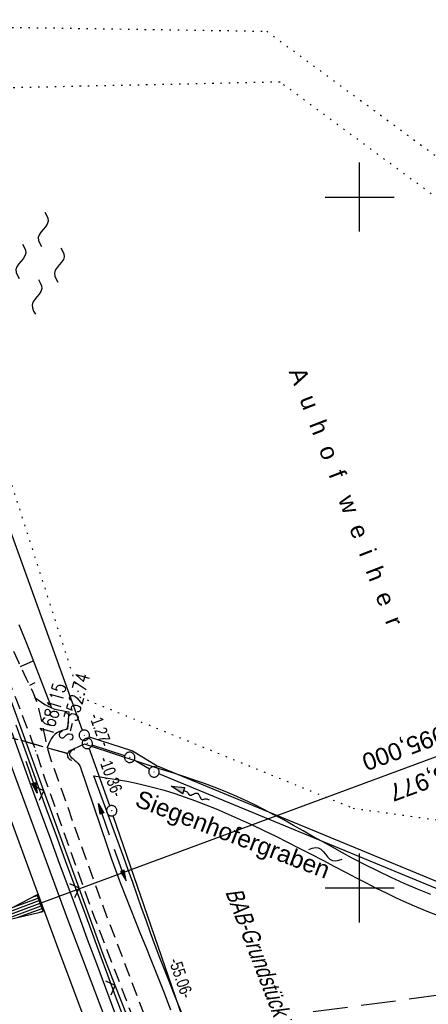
# Model space of a CAD drawing. Extents: x 508896 to 509497, y 457065 to 458031.
# Tile 21 of 45: x 509151 to 509210, y 457583 to 457726. Entities that reach past the tile are written whole.
import ezdxf
from ezdxf.enums import TextEntityAlignment as Align

# ---------------------------------------------------------------- set-up
doc = ezdxf.new("R2010")
doc.units = 0
doc.header["$LTSCALE"] = 10
doc.header["$MEASUREMENT"] = 0
for name, pattern in [('AUSGEZOGEN', [0]), ('LT00', [0]), ('LT05', [0.7, 0.5, -0.2]), ('LT11', [0.3, 0.2, -0.1]), ('LT12', [0.4, 0.3, -0.1]), ('PUNKTX2_STR', [0.6, 0.1, -0.5]), ('STRICHLINIE2', [0.375, 0.25, -0.125])]:
    doc.linetypes.add(name, pattern=pattern)
doc.layers.get('0').update_dxf_attribs({"linetype": 'LT00'})
for name, color, linetype in [('--EK_FBR', 1, 'LT00'), ('--EK_Haltung', 7, 'STRICHLINIE2'), ('--EK_Schacht-Text', 5, 'LT00'), ('--EL_DFK_AB_L', 21, 'LT00'), ('--EL_DFK_AB_P', 7, 'LT00'), ('--EL_Haltung', 182, 'STRICHLINIE2'), ('--FLIEßRICHTPFEIL', 180, 'Continuous'), ('--WASSER_GRENZE', 180, 'PUNKTX2_STR'), ('--WASSER_NUTZUNG', 180, 'Continuous'), ('-EL-93-1', 250, 'LT00'), ('ABSTAND', 8, 'LT00'), ('DFK_AB_FLNR', 7, 'Continuous'), ('DFK_AB_L', 21, 'LT00'), ('DFK_AB_P', 7, 'LT00'), ('DFK_BES-NAME', 255, 'LT00'), ('DFK_KATASTER', 250, 'LT00'), ('DL', 182, 'LT12'), ('GEWÄSSERNAME', 255, 'Continuous'), ('LSG', 61, 'LT05'), ('PFEIL', 140, 'AUSGEZOGEN'), ('V113_AFBR_BAB', 250, 'LT00'), ('V113_BOESCH', 250, 'LT00'), ('V113_BOSCHUNG', 250, 'LT00'), ('V113_EINFAHRT', 250, 'LT00'), ('V113_FELDWEG', 250, 'LT11'), ('V113_GRABEN', 250, 'LT00'), ('V113_LD_MARK', 250, 'LT00'), ('V113_RASTER', 250, 'LT00'), ('V113_UK_DURCH', 182, 'LT00'), ('V113_ZAUN', 40, 'LT00')]:
    doc.layers.add(name, color=color, linetype=linetype)
doc.styles.add('Arial', font='ARIAL.TTF')
doc.styles.add('Beschrift', font='ARIAL.TTF')
doc.styles.add('schachtbeschriftung', font='romans.shx', dxfattribs={"width": 0.75, "height": 2})
doc.styles.get("Standard").update_dxf_attribs({"font": 'ARIAL.TTF'})

# ---------------------------------------------------------------- blocks, each defined once
blk = doc.blocks.new('SYMB0003')
at = {"color": 0, "linetype": 'ByBlock'}
for p, q in [((-0.015712, 0), (0.010166, 0.012015)), ((0, -0.021257), (-0.015712, 0)), ((0.010166, 0.012015), (0, -0.021257))]:
    blk.add_line(p, q, dxfattribs=at)
for points in [[(-0.031395, 0.499013), (-0.093691, 0.491144), (-0.154509, 0.475528), (-0.21289, 0.452414), (-0.267913, 0.422164), (-0.318712, 0.385257), (-0.364484, 0.342274), (-0.404509, 0.293893), (-0.438154, 0.240877), (-0.464888, 0.184062), (-0.484292, 0.124345), (-0.496058, 0.062667), (-0.5, 0)], [(-0.5, 0), (-0.496058, -0.062667), (-0.484292, -0.124345), (-0.464888, -0.184062), (-0.438154, -0.240877), (-0.404509, -0.293893), (-0.364485, -0.342274), (-0.318712, -0.385257), (-0.267914, -0.422164), (-0.21289, -0.452414), (-0.154509, -0.475529), (-0.093691, -0.491144), (-0.031395, -0.499014), (0.031395, -0.499014)], [(0.5, 0), (0.496057, 0.062667), (0.484292, 0.124345), (0.464888, 0.184062), (0.438153, 0.240877), (0.404509, 0.293893), (0.364484, 0.342274), (0.318712, 0.385257), (0.267913, 0.422164), (0.21289, 0.452414), (0.154509, 0.475528), (0.093691, 0.491144), (0.031395, 0.499013), (-0.031395, 0.499013)], [(0.031395, -0.499014), (0.093691, -0.491144), (0.154509, -0.475529), (0.21289, -0.452414), (0.267914, -0.422164), (0.318712, -0.385257), (0.364485, -0.342274), (0.404509, -0.293893), (0.438154, -0.240877), (0.464889, -0.184062), (0.484292, -0.124345), (0.496058, -0.062667), (0.5, 0)]]:
    blk.add_lwpolyline(points, dxfattribs=at)
blk = doc.blocks.new('SYMB7251')
at = {"color": 0, "linetype": 'ByBlock'}
for points in [[(-0.25, 0), (-0.208333, 0.028889), (-0.166667, 0.051111), (-0.125, 0.06), (-0.083333, 0.051111), (-0.041667, 0.028889), (0, 0)], [(0, 0), (0.041667, -0.028889), (0.083333, -0.051111), (0.125, -0.06), (0.166667, -0.051111), (0.208333, -0.028889), (0.25, 0)]]:
    blk.add_lwpolyline(points, dxfattribs=at)
blk = doc.blocks.new('SYMB7250')
at = {"color": 0, "linetype": 'ByBlock'}
for points in [[(-0.25, 0.28), (-0.208333, 0.308889), (-0.166667, 0.331111), (-0.125, 0.34), (-0.083333, 0.331111), (-0.041667, 0.308889), (0, 0.28)], [(0, 0.28), (0.041667, 0.251111), (0.083333, 0.228889), (0.125, 0.22), (0.166667, 0.228889), (0.208333, 0.251111), (0.25, 0.28)], [(-0.74, 0), (-0.698333, 0.028889), (-0.656667, 0.051111), (-0.615, 0.06), (-0.573333, 0.051111), (-0.531667, 0.028889), (-0.49, 0)], [(-0.49, 0), (-0.448333, -0.028889), (-0.406667, -0.051111), (-0.365, -0.06), (-0.323333, -0.051111), (-0.281667, -0.028889), (-0.24, 0)], [(0.24, 0), (0.281667, 0.028889), (0.323333, 0.051111), (0.365, 0.06), (0.406667, 0.051111), (0.448333, 0.028889), (0.49, 0)], [(0.49, 0), (0.531667, -0.028889), (0.573333, -0.051111), (0.615, -0.06), (0.656667, -0.051111), (0.698333, -0.028889), (0.74, 0)], [(-0.25, -0.28), (-0.208333, -0.251111), (-0.166667, -0.228889), (-0.125, -0.22), (-0.083333, -0.228889), (-0.041667, -0.251111), (0, -0.28)], [(0, -0.28), (0.041667, -0.308889), (0.083333, -0.331111), (0.125, -0.34), (0.166667, -0.331111), (0.208333, -0.308889), (0.25, -0.28)]]:
    blk.add_lwpolyline(points, dxfattribs=at)
blk = doc.blocks.new('FLIEßRICHTPFEIL')
at = {"layer": '--FLIEßRICHTPFEIL'}
blk.add_hatch(color=256, dxfattribs=at).paths.add_polyline_path([(-1.95, 0.4875), (-1.95, -0.4875), (0, 0)])
for p, q in [((-1.95, 0.4875), (-1.95, -0.4875)), ((-1.95, 0.4875), (0, 0)), ((0, 0), (-1.95, -0.4875))]:
    blk.add_line(p, q, dxfattribs=at)
at = {"layer": '--FLIEßRICHTPFEIL', "start_tangent": (-1, 0), "end_tangent": (-1, 0)}
blk.add_spline([(-1.95, 0), (-2.4375, 0), (-2.925, 0.325), (-3.4125, 0), (-3.9, -0.325), (-4.3875, 0), (-4.875, 0.325), (-5.3625, 0), (-5.85, 0)], degree=3, dxfattribs=at)
blk = doc.blocks.new('Pfreil3')
at = {"layer": 'PFEIL'}
blk.add_hatch(color=256, dxfattribs=at).paths.add_polyline_path([(-1.55, 0.27), (-1.55, -0.27), (0, 0)])
for p, q in [((-1.55, 0), (-4.83, 0)), ((-1.55, -0.27), (-1.55, 0.27)), ((-1.55, 0.27), (0, 0)), ((0, 0), (-1.55, -0.27))]:
    blk.add_line(p, q, dxfattribs=at)
blk = doc.blocks.new('SYMB1107')
at = {"color": 0, "linetype": 'ByBlock'}
for points in [[(-0.2, 0), (-0.196157, 0.039018), (-0.184776, 0.076537), (-0.166294, 0.111114), (-0.141421, 0.141421), (-0.111114, 0.166294), (-0.076537, 0.184776), (-0.039018, 0.196157), (0, 0.2)], [(0, 0.2), (0.039018, 0.196157), (0.076537, 0.184776), (0.111114, 0.166294), (0.141421, 0.141421), (0.166294, 0.111114), (0.184776, 0.076537), (0.196157, 0.039018), (0.2, 0)]]:
    blk.add_lwpolyline(points, dxfattribs=at)
blk = doc.blocks.new('SYMB0011')
at = {"color": 0, "linetype": 'ByBlock'}
for p, q in [((0.5, 0), (-0.5, 0)), ((0, 0.5), (0, -0.5))]:
    blk.add_line(p, q, dxfattribs=at)
blk = doc.blocks.new('SYMB0024')
at = {"color": 0, "linetype": 'ByBlock'}
for p, q in [((-0.5, 0.5), (0, 0)), ((0, 0), (0.5, 0.5))]:
    blk.add_line(p, q, dxfattribs=at)
blk = doc.blocks.new('SYMB18')
at = {"color": 0, "linetype": 'ByBlock'}
for p, q in [((1, 0.13), (0, 0)), ((0.000669, 0), (1, 0)), ((0.307692, 0.04), (1, 0.04)), ((0.615385, 0.08), (1, 0.08)), ((0.923077, 0.12), (1, 0.12)), ((0.307692, -0.04), (1, -0.04)), ((0.615385, -0.08), (1, -0.08)), ((0.923077, -0.12), (1, -0.12))]:
    blk.add_line(p, q, dxfattribs=at)
at = {"color": 0, "linetype": 'ByBlock', "flags": 128}
blk.add_lwpolyline([(0, 0), (1, -0.13), (1, 0.13)], dxfattribs=at)

msp = doc.modelspace()

# ---------------------------------------------------------------- linework, layer by layer
at = {"layer": '--EK_FBR'}
msp.add_lwpolyline([(509209.71, 457467.9), (509200.65, 457488.64), (509190.96, 457511.65), (509182.7, 457531.59), (509174.57, 457551.86), (509165.72, 457574.41), (509157.78, 457595.45), (509149.39, 457618.26), (509141.26, 457641.48), (509133.41, 457664.71), (509125.84, 457688.14), (509118.87, 457710.52), (509111.88, 457733.91)], dxfattribs=at)
at = {"layer": '--EK_Haltung'}
msp.add_line((509157.83, 457619.43), (509106.86, 457633.68), dxfattribs=at)
at = {"layer": '--EL_DFK_AB_L'}
for p, q in [((509159.91, 457622.81), (509134.7, 457692.49)), ((509166.02, 457619.14), (509161.3, 457620.69)), ((509163.86, 457611.88), (509160.85, 457620.22)), ((509169.6, 457617.19), (509167.37, 457618.52)), ((509218.29, 457596.93), (509170.93, 457616.51)), ((509181.8, 457559.83), (509164.36, 457610.47))]:
    msp.add_line(p, q, dxfattribs=at)
at = {"layer": '--EL_Haltung'}
msp.add_line((509157.83, 457619.43), (509106.86, 457633.68), dxfattribs=at)
at = {"layer": '--WASSER_GRENZE', "ltscale": 0.2}
for p, q in [((509128.1, 457724.88), (509186.57, 457723.99)), ((509186.57, 457723.99), (509235.97, 457687.5)), ((509188.48, 457716.63), (509131.35, 457715.42)), ((509235.43, 457681.9), (509188.48, 457716.63)), ((509131.35, 457715.42), (509159.48, 457627.67)), ((509159.48, 457627.67), (509199.06, 457611.55)), ((509199.06, 457611.55), (509267.54, 457602.03))]:
    msp.add_line(p, q, dxfattribs=at)
at = {"layer": '-EL-93-1'}
msp.add_line((509149.09, 457596.06), (509219.42, 457622.11), dxfattribs=at)
at = {"layer": 'DFK_AB_L'}
for p, q in [((509159.91, 457622.81), (509134.7, 457692.49)), ((509166.02, 457619.14), (509161.3, 457620.69)), ((509163.86, 457611.88), (509160.85, 457620.22)), ((509169.6, 457617.19), (509167.37, 457618.52)), ((509218.29, 457596.93), (509170.93, 457616.51)), ((509181.8, 457559.83), (509164.36, 457610.47))]:
    msp.add_line(p, q, dxfattribs=at)
at = {"layer": 'DFK_KATASTER'}
for p, q in [((509160.87, 457621.88), (509167.15, 457619.83)), ((509167.15, 457619.83), (509170.69, 457617.7)), ((509170.69, 457617.7), (509219.25, 457597.61))]:
    msp.add_line(p, q, dxfattribs=at)
at = {"layer": 'DL'}
msp.add_line((509157.78, 457619.45), (509106.91, 457633.67), dxfattribs=at)
at = {"layer": 'LSG', "flags": 128}
msp.add_lwpolyline([(509308.94, 457655.43), (509309.7, 457625.8), (509270.03, 457592.25), (509192.31, 457581.94), (509129.53, 457553.45), (509049.36, 457530.92)], dxfattribs=at)
at = {"layer": 'V113_AFBR_BAB'}
msp.add_lwpolyline([(509209.71, 457467.9), (509200.65, 457488.64), (509190.96, 457511.65), (509182.7, 457531.59), (509174.57, 457551.86), (509165.72, 457574.41), (509157.78, 457595.45), (509149.39, 457618.26), (509141.26, 457641.48), (509133.41, 457664.71), (509125.84, 457688.14), (509118.87, 457710.52), (509111.88, 457733.91)], dxfattribs=at)
at = {"layer": 'V113_BOESCH'}
msp.add_lwpolyline([(509150.7, 457638.13), (509151.46, 457636.23), (509152.21, 457634.33), (509152.97, 457632.42), (509153.79, 457630.31), (509154.61, 457628.19), (509155.42, 457626.07)], dxfattribs=at)
at = {"layer": 'V113_BOSCHUNG'}
for p, q in [((509150.93, 457632.05), (509152.78, 457632.88)), ((509152.26, 457629.34), (509153.06, 457629.72))]:
    msp.add_line(p, q, dxfattribs=at)
at = {"layer": 'V113_EINFAHRT'}
for points in [[(509153.04, 457627.54), (509153.5, 457627.21), (509153.96, 457626.88), (509154.43, 457626.57), (509154.92, 457626.3), (509155.42, 457626.07), (509155.89, 457625.9), (509156.39, 457625.77), (509156.89, 457625.67), (509157.4, 457625.58), (509157.92, 457625.51)], [(509157.92, 457625.51), (509157.81, 457624.32), (509157.75, 457623.02)], [(509157.75, 457623.02), (509157.34, 457622.91), (509156.94, 457622.79), (509156.56, 457622.64), (509156.21, 457622.47), (509155.9, 457622.24), (509155.61, 457621.94), (509155.37, 457621.59), (509155.16, 457621.19), (509154.98, 457620.77), (509154.8, 457620.33)]]:
    msp.add_lwpolyline(points, dxfattribs=at)
at = {"layer": 'V113_FELDWEG', "flags": 128}
for points in [[(509059.17, 457991), (509059.62, 457988.07), (509060.11, 457984.96), (509060.61, 457981.84), (509061.11, 457978.73), (509061.61, 457975.61), (509062.11, 457972.49), (509062.6, 457969.38), (509063.01, 457966.74), (509063.42, 457964.1), (509063.83, 457961.45), (509064.24, 457958.81), (509064.66, 457956.17), (509065.09, 457953.54), (509065.52, 457950.9), (509065.98, 457948.27), (509066.42, 457945.81), (509066.87, 457943.36), (509067.33, 457940.91), (509067.8, 457938.46), (509068.28, 457936.02), (509068.76, 457933.57), (509069.23, 457931.12), (509069.71, 457928.67), (509070.18, 457926.23), (509070.64, 457923.77), (509071.11, 457921.24), (509071.57, 457918.7), (509072.03, 457916.16), (509072.48, 457913.62), (509072.93, 457911.08), (509073.39, 457908.54), (509073.85, 457906), (509074.32, 457903.47), (509074.8, 457900.93), (509075.38, 457897.98), (509075.98, 457895.04), (509076.59, 457892.1), (509077.21, 457889.16), (509077.85, 457886.22), (509078.49, 457883.29), (509079.14, 457880.35), (509079.79, 457877.42), (509080.43, 457874.48), (509081.27, 457870.67), (509082.11, 457866.86), (509082.94, 457863.05), (509083.77, 457859.24), (509084.6, 457855.43), (509085.44, 457851.62), (509086.28, 457847.81), (509087.81, 457840.99), (509089.35, 457834.18), (509090.91, 457827.38), (509091.63, 457824.26), (509092.36, 457821.14), (509093.09, 457818.02), (509093.83, 457814.91), (509094.59, 457811.79), (509095.36, 457808.69), (509096.14, 457805.58), (509096.85, 457802.83), (509097.57, 457800.09), (509098.29, 457797.35), (509099.03, 457794.6), (509099.76, 457791.86), (509100.95, 457787.45), (509102.13, 457783.04), (509103.32, 457778.64), (509104.52, 457774.23), (509105.72, 457769.82), (509106.94, 457765.42), (509108.33, 457760.39), (509109.74, 457755.36), (509111.17, 457750.34), (509112.61, 457745.32), (509114.07, 457740.31), (509115.24, 457736.32), (509116.42, 457732.33), (509117.62, 457728.35), (509118.82, 457724.37), (509120.02, 457720.39), (509121.23, 457716.41), (509122.44, 457712.43), (509123.78, 457708.07), (509125.12, 457703.7), (509126.46, 457699.34), (509127.8, 457694.97), (509129.15, 457690.61), (509130.36, 457686.76), (509131.56, 457682.91), (509132.78, 457679.06), (509134.01, 457675.21), (509135.24, 457671.37), (509136.49, 457667.53), (509137.36, 457664.9), (509138.23, 457662.28), (509139.1, 457659.65), (509139.97, 457657.03), (509140.84, 457654.41), (509141.71, 457651.78), (509142.43, 457649.61), (509143.15, 457647.43), (509143.87, 457645.26), (509144.59, 457643.09), (509145.32, 457640.92), (509146.06, 457638.75), (509146.82, 457636.59), (509147.59, 457634.44), (509148.38, 457632.29), (509149.18, 457630.14), (509149.75, 457628.67), (509150.33, 457627.2), (509150.9, 457625.73), (509151.47, 457624.26), (509152.04, 457622.78), (509152.59, 457621.3), (509153.12, 457619.82), (509153.47, 457618.78), (509153.81, 457617.75), (509154.15, 457616.71), (509154.49, 457615.68), (509161.55, 457595.92), (509168.26, 457578.46), (509174.5, 457561.82)], [(509061.67, 457991.96), (509062.2, 457988.4), (509063.13, 457982.25), (509064.07, 457976.1), (509065.02, 457969.96), (509065.5, 457966.89), (509065.99, 457963.83), (509066.48, 457960.76), (509066.97, 457957.7), (509067.48, 457954.63), (509068, 457951.57), (509068.53, 457948.51), (509069.07, 457945.5), (509069.63, 457942.48), (509070.19, 457939.47), (509070.76, 457936.46), (509071.33, 457933.44), (509071.9, 457930.43), (509072.46, 457927.42), (509073.03, 457924.4), (509073.5, 457921.82), (509073.97, 457919.23), (509074.44, 457916.65), (509074.91, 457914.07), (509075.38, 457911.48), (509075.85, 457908.9), (509076.33, 457906.32), (509076.83, 457903.74), (509077.33, 457901.16), (509077.92, 457898.22), (509078.53, 457895.28), (509079.15, 457892.35), (509079.78, 457889.42), (509080.42, 457886.49), (509081.07, 457883.56), (509081.72, 457880.63), (509082.37, 457877.7), (509083.01, 457874.77), (509083.85, 457870.94), (509084.68, 457867.11), (509085.51, 457863.28), (509086.34, 457859.45), (509087.16, 457855.61), (509087.99, 457851.78), (509088.81, 457847.95), (509089.42, 457845.14), (509090.03, 457842.33), (509090.65, 457839.52), (509091.28, 457836.72), (509091.93, 457833.91), (509092.59, 457831.12), (509093.28, 457828.32), (509093.74, 457826.49), (509094.2, 457824.67), (509094.67, 457822.84), (509095.15, 457821.01), (509095.61, 457819.18), (509096.07, 457817.35), (509096.53, 457815.52), (509096.97, 457813.67), (509097.4, 457811.81), (509097.83, 457809.95), (509098.25, 457808.09), (509098.68, 457806.23), (509099.22, 457803.87), (509099.77, 457801.51), (509100.32, 457799.15), (509100.89, 457796.8), (509101.47, 457794.44), (509102.06, 457792.1), (509102.69, 457789.68), (509103.34, 457787.26), (509103.99, 457784.85), (509104.65, 457782.44), (509105.33, 457780.03), (509106, 457777.63), (509106.68, 457775.22), (509107.35, 457772.81), (509108.02, 457770.41), (509108.69, 457768), (509109.35, 457765.58), (509109.94, 457763.35), (509110.54, 457761.11), (509111.13, 457758.87), (509111.72, 457756.63), (509112.32, 457754.4), (509112.93, 457752.16), (509113.55, 457749.93), (509114.18, 457747.71), (509114.84, 457745.49), (509115.52, 457743.28), (509116.23, 457741.07), (509116.76, 457739.48), (509117.31, 457737.89), (509117.86, 457736.3), (509118.42, 457734.72), (509118.98, 457733.13), (509119.53, 457731.55), (509120.07, 457729.96), (509120.59, 457728.37), (509121.1, 457726.77), (509121.59, 457725.16), (509122.05, 457723.55), (509122.47, 457721.93), (509122.77, 457720.72), (509123.05, 457719.51), (509123.31, 457718.29), (509123.58, 457717.08), (509123.84, 457715.86), (509124.11, 457714.64), (509124.38, 457713.43), (509124.88, 457711.38), (509125.41, 457709.35), (509125.97, 457707.32), (509126.57, 457705.3), (509127.18, 457703.29), (509127.81, 457701.28), (509128.46, 457699.28), (509129.11, 457697.27), (509129.77, 457695.27), (509130.44, 457693.27), (509131.1, 457691.27), (509131.94, 457688.69), (509132.78, 457686.1), (509133.61, 457683.51), (509134.43, 457680.92), (509135.26, 457678.33), (509136.08, 457675.74), (509136.91, 457673.15), (509137.75, 457670.56), (509138.59, 457667.98), (509139.34, 457665.71), (509140.1, 457663.44), (509140.86, 457661.17), (509141.61, 457658.9), (509142.37, 457656.63), (509143.11, 457654.35), (509143.84, 457652.07), (509144.36, 457650.43), (509144.87, 457648.78), (509145.38, 457647.14), (509145.9, 457645.49), (509146.42, 457643.85), (509146.96, 457642.22), (509147.52, 457640.58), (509148.09, 457638.96), (509148.69, 457637.35), (509149.32, 457635.75), (509149.98, 457634.16), (509150.68, 457632.59), (509151.42, 457631.03), (509151.77, 457630.34), (509152.11, 457629.65), (509152.44, 457628.95), (509152.76, 457628.25), (509153.04, 457627.54), (509153.31, 457626.77), (509153.54, 457625.98), (509153.74, 457625.18), (509153.93, 457624.38), (509154.1, 457623.57), (509154.26, 457622.76), (509154.43, 457621.95), (509154.61, 457621.14), (509154.8, 457620.33), (509155.03, 457619.51), (509155.28, 457618.7), (509155.55, 457617.89), (509155.83, 457617.08), (509156.12, 457616.28), (509163.03, 457596.87), (509169.69, 457579.42), (509175.96, 457562.52)]]:
    msp.add_lwpolyline(points, dxfattribs=at)
at = {"layer": 'V113_GRABEN'}
for points in [[(509150.27, 457623.61), (509151.93, 457618.97), (509153.29, 457615.22), (509154.66, 457611.47), (509156.03, 457607.73), (509157.41, 457603.99), (509158.79, 457600.24), (509160.17, 457596.5), (509161.29, 457593.47), (509162.4, 457590.45), (509163.52, 457587.42), (509164.64, 457584.4), (509165.77, 457581.37)], [(509149.68, 457622.5), (509151.08, 457618.61), (509152.43, 457614.86), (509153.79, 457611.11), (509155.16, 457607.36), (509156.53, 457603.62), (509157.91, 457599.88), (509159.3, 457596.14), (509160.6, 457592.62), (509161.91, 457589.09), (509163.22, 457585.57), (509164.54, 457582.05)], [(509160.2, 457620.83), (509159.69, 457620.61), (509159.21, 457620.39), (509158.78, 457620.17), (509158.41, 457619.95), (509158.15, 457619.73), (509158, 457619.5), (509158, 457619.27), (509158.1, 457619.09), (509158.27, 457618.91), (509158.49, 457618.72), (509158.74, 457618.52), (509158.99, 457618.31), (509159.22, 457618.08), (509159.41, 457617.84), (509159.54, 457617.58), (509163.41, 457606.2), (509164.06, 457604.34), (509164.73, 457602.49), (509165.42, 457600.65), (509166.12, 457598.81), (509166.84, 457596.97), (509167.57, 457595.14), (509168.31, 457593.31), (509169.05, 457591.49), (509169.78, 457589.66), (509170.75, 457587.24), (509171.7, 457584.82), (509172.64, 457582.39)], [(509210.3, 457599.05), (509208.37, 457599.83), (509206.45, 457600.65), (509204.54, 457601.52), (509202.66, 457602.43), (509200.79, 457603.37), (509198.93, 457604.34), (509197.5, 457605.11), (509196.08, 457605.9), (509194.66, 457606.69), (509193.25, 457607.48), (509191.84, 457608.28), (509190.43, 457609.07), (509189.01, 457609.85), (509187.59, 457610.61), (509186.16, 457611.36), (509184.72, 457612.08), (509183.27, 457612.78), (509181.8, 457613.44), (509180.32, 457614.07), (509178.93, 457614.61), (509177.53, 457615.13), (509176.11, 457615.62), (509174.69, 457616.1), (509173.26, 457616.56), (509171.83, 457617.01), (509170.4, 457617.46), (509168.97, 457617.91), (509167.21, 457618.48), (509165.45, 457619.06), (509163.7, 457619.64), (509161.95, 457620.23), (509160.2, 457620.83)], [(509161.53, 457616.23), (509162.73, 457616.05), (509163.92, 457615.86), (509165.11, 457615.66), (509166.3, 457615.44), (509167.48, 457615.21), (509168.66, 457614.95), (509170.2, 457614.57), (509171.73, 457614.14), (509173.25, 457613.67), (509174.76, 457613.17), (509176.26, 457612.62), (509177.75, 457612.05), (509179.22, 457611.46), (509180.98, 457610.71), (509182.72, 457609.94), (509184.45, 457609.15), (509186.16, 457608.33), (509187.87, 457607.49), (509189.58, 457606.64), (509191.27, 457605.77), (509192.97, 457604.9), (509194.66, 457604.01), (509196.36, 457603.12), (509198.06, 457602.23), (509199.5, 457601.48), (509200.94, 457600.73), (509202.38, 457600), (509203.83, 457599.28), (509205.29, 457598.58), (509206.76, 457597.91), (509208.24, 457597.27), (509209.73, 457596.66), (509211.23, 457596.09)], [(509174.43, 457581.54), (509173.76, 457583.2), (509173.09, 457584.87), (509172.42, 457586.54), (509171.75, 457588.21), (509171.1, 457589.89), (509170.42, 457591.7), (509169.75, 457593.51), (509169.1, 457595.33), (509168.45, 457597.15), (509167.81, 457598.97), (509167.17, 457600.8), (509166.52, 457602.62), (509165.87, 457604.44), (509165.21, 457606.25), (509161.53, 457616.23)]]:
    msp.add_lwpolyline(points, dxfattribs=at)
at = {"layer": 'V113_LD_MARK'}
msp.add_lwpolyline([(509110.33, 457729.52), (509114.12, 457716.71), (509118, 457703.93), (509121.97, 457691.17), (509126.02, 457678.44), (509130.16, 457665.74), (509134.38, 457653.07), (509138.69, 457640.42), (509142.15, 457630.48), (509145.66, 457620.55), (509149.22, 457610.65), (509152.84, 457600.76), (509156.5, 457590.89), (509160.21, 457581.04)], dxfattribs=at)
at = {"layer": 'V113_RASTER'}
for p, q in [((509200, 457695), (509200, 457705)), ((509195, 457700), (509205, 457700)), ((509200, 457595), (509200, 457605)), ((509205, 457600), (509195, 457600))]:
    msp.add_line(p, q, dxfattribs=at)
at = {"layer": 'V113_ZAUN'}
for p, q in [((509154.29, 457614.07), (509149.18, 457628.17)), ((509159.41, 457599.97), (509154.29, 457614.07)), ((509170.11, 457571.94), (509164.64, 457585.91))]:
    msp.add_line(p, q, dxfattribs=at)
msp.add_lwpolyline([(509164.64, 457585.91), (509162.9, 457590.36), (509159.41, 457599.97)], dxfattribs=at)

# ---------------------------------------------------------------- block references
at = {"layer": '--EL_DFK_AB_P', "xscale": 1.500000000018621, "yscale": 1.5, "zscale": 1.5, "rotation": 264.7377099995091}
for p in [(509160.16, 457622.11), (509160.59, 457620.92), (509166.73, 457618.91), (509170.24, 457616.8), (509164.12, 457611.18)]:
    msp.add_blockref('SYMB0003', p, dxfattribs=at)
at = {"layer": '--FLIEßRICHTPFEIL', "rotation": 160.0137216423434}
msp.add_blockref('FLIEßRICHTPFEIL', (509172.73, 457614.76), dxfattribs=at)
at = {"layer": '--WASSER_NUTZUNG', "zscale": 10}
for name, p, xscale, yscale, rotation in [('SYMB7250', (509153.76, 457690.43), 9.999999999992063, 9.999999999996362, 264.7376999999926), ('SYMB7251', (509195.05, 457604.89), 9.999999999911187, 10.0000000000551, 343.6963587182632)]:
    msp.add_blockref(name, p, dxfattribs=dict(at, xscale=xscale, yscale=yscale, rotation=rotation))
at = {"layer": '-EL-93-1', "xscale": 10.00000000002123, "yscale": 10, "zscale": 10, "rotation": 20.32196100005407}
msp.add_blockref('SYMB18', (509144.4, 457594.33), dxfattribs=at)
at = {"layer": 'DFK_AB_P', "xscale": 1.500000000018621, "yscale": 1.5, "zscale": 1.5, "rotation": 264.7377099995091}
for p in [(509160.16, 457622.11), (509160.59, 457620.92), (509166.73, 457618.91), (509170.24, 457616.8), (509164.12, 457611.18)]:
    msp.add_blockref('SYMB0003', p, dxfattribs=at)
at = {"layer": 'PFEIL'}
for p, rotation in [((509153.35, 457613.74), 289.6376376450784), ((509162.21, 457612.25), 108.809187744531)]:
    msp.add_blockref('Pfreil3', p, dxfattribs=dict(at, rotation=rotation))
at = {"layer": 'PFEIL', "xscale": -1, "rotation": 110.3304286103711}
msp.add_blockref('Pfreil3', (509166.2, 457601.04), dxfattribs=at)
at = {"layer": 'V113_FELDWEG', "xscale": 0.1000000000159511, "yscale": 0.09999999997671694, "zscale": 0.1, "rotation": 291.1131099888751}
for p in [(509151.42, 457631.03), (509153.04, 457627.54), (509154.8, 457620.33), (509153.12, 457619.82)]:
    msp.add_blockref('SYMB0011', p, dxfattribs=at)
at = {"layer": 'V113_UK_DURCH', "xscale": 3.999999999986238, "yscale": 3.999999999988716, "zscale": 4, "rotation": 74.37713464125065}
msp.add_blockref('SYMB1107', (509158.55, 457619.23), dxfattribs=at)
at = {"layer": 'V113_ZAUN', "yscale": 2.099999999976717, "zscale": 2.1}
for p, xscale, rotation in [((509154.29, 457614.07), 2.099999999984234, 109.9485399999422), ((509159.41, 457599.97), 2.099999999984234, 109.9485399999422), ((509164.64, 457585.91), 2.09999999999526, 111.3858600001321)]:
    msp.add_blockref('SYMB0024', p, dxfattribs=dict(at, xscale=xscale, rotation=rotation))

# ---------------------------------------------------------------- texts
at = {"layer": '--EK_Schacht-Text', "style": 'schachtbeschriftung', "width": 0.75}
for s, p in [('168115', (509155.53, 457621.89)), ('S=352.74', (509158.3, 457621.12))]:
    msp.add_text(s, height=2, rotation=74.3823, dxfattribs=at).set_placement(p)
at = {"layer": '-EL-93-1', "style": 'Arial'}
msp.add_text('R=1995,000', height=2.5, rotation=200.322, dxfattribs=at).set_placement((509218.9, 457623.52), align=Align.TOP_LEFT)
msp.add_text('A=988,977', height=2.5, rotation=200.322, dxfattribs=at).set_placement((509219.94, 457620.7))
at = {"layer": 'ABSTAND', "width": 0.75}
for s, rotation, p in [(' -1.27-', -70.1315, (509160.65, 457625.4)), (' -10.36-', -70.0783, (509162.04, 457619.11)), (' -55.06-', -71.0062, (509172.18, 457590.01))]:
    msp.add_text(s, height=1.8, rotation=rotation, dxfattribs=at).set_placement(p)
at = {"layer": 'DFK_AB_FLNR', "insert": (509180.49, 457599.41), "char_height": 2.5, "attachment_point": 7, "rotation": 291.1131}
msp.add_mtext('{\\Q13.754;\\W0.75;BAB-Grundstück}', dxfattribs=at)
at = {"layer": 'DFK_BES-NAME'}
msp.add_text('A  u  h  o  f   w  e  i  h  e  r', height=2.5, rotation=291.1131, dxfattribs=at).set_placement((509189.71, 457674.74))
at = {"layer": 'GEWÄSSERNAME', "insert": (509167.06, 457611.2), "char_height": 2.5, "attachment_point": 7, "rotation": 339.1096, "style": 'Beschrift'}
msp.add_mtext('Siegenhofergraben', dxfattribs=at)

doc.saveas('drawing.dxf')
